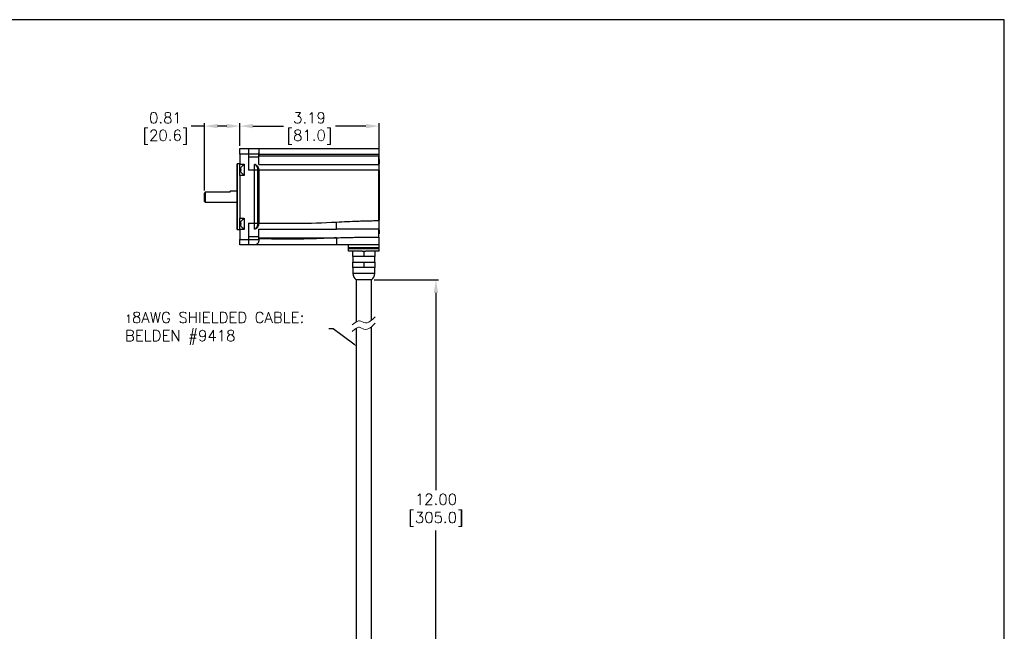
# Model space of a CAD drawing. Extents: x 897.4 to 937.4, y -8.5 to 19.5.
# Tile 11 of 11: x 914.9 to 937.4, y 5.5 to 19.5. Entities that reach past the tile are written whole.
import ezdxf
from ezdxf import colors
from ezdxf.entities.mleader import LeaderData, LeaderLine
from ezdxf.math import Vec2, Vec3

# ---------------------------------------------------------------- set-up
doc = ezdxf.new("R2010")
doc.units = 0
doc.header["$LTSCALE"] = 4
doc.header["$MEASUREMENT"] = 0
doc.layers.get('0').update_dxf_attribs({"linetype": 'CONTINUOUS'})
doc.layers.get('DEFPOINTS').update_dxf_attribs({"linetype": 'CONTINUOUS'})
doc.layers.add('DIMENSIONS', color=140, linetype='CONTINUOUS')
doc.layers.add('DIMENSIONS @ 1', color=140, linetype='CONTINUOUS')
doc.styles.get("Standard").update_dxf_attribs({"font": 'romans.shx'})
doc.dimstyles.get("Standard").update_dxf_attribs({"dimtxt": 0.25, "dimasz": 0.3, "dimexe": 0.0625, "dimexo": 0.0625, "dimgap": 0.0625, "dimtad": 0, "dimtih": 1, "dimtoh": 1, "dimzin": 0, "dimdsep": 46, "dimtxsty": 'Standard', "dimcen": 0, "dimadec": 0, "dimazin": 0, "dimtfac": 1, "dimtofl": 0, "dimtmove": 0, "dimatfit": 3, "dimfxl": 0, "dimtolj": 1, "dimtzin": 0, "dimarcsym": 0})

# ---------------------------------------------------------------- blocks, each defined once
blk = doc.blocks.new('*D30')
at = {"layer": 'DEFPOINTS', "color": 0}
for p in [(923.095, 17.031), (919.908, 16.516), (923.095, 16.014)]:
    blk.add_point(p, dxfattribs=at)
at = {"layer": 'DIMENSIONS', "color": 0, "lineweight": -2}
for p, q in [((919.908, 16.579), (919.908, 17.094)), ((920.208, 17.031), (920.909, 17.031)), ((922.795, 17.031), (922.094, 17.031)), ((923.095, 16.076), (923.095, 17.094))]:
    blk.add_line(p, q, dxfattribs=at)
at = {"layer": 'DIMENSIONS', "color": 0}
for points in [[(920.208, 17.081), (920.208, 16.981), (919.908, 17.031)], [(922.795, 17.081), (922.795, 16.981), (923.095, 17.031)]]:
    blk.add_solid(points, dxfattribs=at)
at = {"layer": 'DIMENSIONS', "color": 0, "char_height": 0.25, "attachment_point": 5}
for s, insert in [('\\A1;3.19', (921.502, 17.219)), ('\\A1;[81.0]', (921.502, 16.778))]:
    blk.add_mtext(s, dxfattribs=dict(at, insert=insert))
blk = doc.blocks.new('*D29')
at = {"layer": 'DEFPOINTS', "color": 0}
for p in [(919.097, 17.031), (919.908, 16.516), (919.097, 15.498)]:
    blk.add_point(p, dxfattribs=at)
at = {"layer": 'DIMENSIONS', "color": 0, "lineweight": -2}
for p, q in [((919.097, 17.031), (918.797, 17.031)), ((919.097, 15.56), (919.097, 17.094)), ((919.608, 17.031), (919.397, 17.031)), ((919.908, 16.579), (919.908, 17.094))]:
    blk.add_line(p, q, dxfattribs=at)
at = {"layer": 'DIMENSIONS', "color": 0}
for points in [[(919.397, 17.081), (919.397, 16.981), (919.097, 17.031)], [(919.608, 17.081), (919.608, 16.981), (919.908, 17.031)]]:
    blk.add_solid(points, dxfattribs=at)
at = {"layer": 'DIMENSIONS', "color": 0, "char_height": 0.25, "attachment_point": 5}
for s, insert in [('\\A1;0.81', (918.205, 17.219)), ('\\A1;[20.6]', (918.205, 16.778))]:
    blk.add_mtext(s, dxfattribs=dict(at, insert=insert))
blk = doc.blocks.new('*D24')
at = {"layer": 'DEFPOINTS', "color": 0}
for p in [(922.92, 13.513), (922.92, 2.961), (924.397, 2.961)]:
    blk.add_point(p, dxfattribs=at)
at = {"layer": 'DIMENSIONS', "color": 0, "lineweight": -2}
for p, q in [((922.983, 13.513), (924.459, 13.513)), ((924.397, 13.213), (924.397, 8.698)), ((924.397, 3.261), (924.397, 7.776)), ((922.983, 2.961), (924.459, 2.961))]:
    blk.add_line(p, q, dxfattribs=at)
at = {"layer": 'DIMENSIONS', "color": 0}
for points in [[(924.347, 13.213), (924.447, 13.213), (924.397, 13.513)], [(924.347, 3.261), (924.447, 3.261), (924.397, 2.961)]]:
    blk.add_solid(points, dxfattribs=at)
at = {"layer": 'DIMENSIONS', "color": 0, "insert": (924.397, 8.237), "char_height": 0.25, "attachment_point": 5}
blk.add_mtext('\\A1;12.00\\P[305.0]', dxfattribs=at)

msp = doc.modelspace()

# ---------------------------------------------------------------- linework, layer by layer
at = {"color": 7, "linetype": 'Continuous', "lineweight": 25}
for p, q in [((919.908, 16.516), (920.105, 16.516)), ((919.908, 16.391), (919.908, 16.516)), ((920.105, 16.516), (920.105, 16.391)), ((920.105, 16.516), (920.34, 16.516)), ((920.34, 16.516), (923.093, 16.516)), ((920.34, 16.516), (920.34, 16.391)), ((920.34, 16.511), (920.345, 16.511)), ((919.908, 16.391), (919.908, 16.16)), ((920.105, 16.391), (919.908, 16.391)), ((920.105, 16.391), (920.105, 16.021)), ((920.34, 16.391), (920.105, 16.391)), ((920.105, 16.33), (920.34, 16.33)), ((920.34, 16.351), (920.34, 16.391)), ((920.34, 16.155), (920.34, 16.351)), ((920.34, 16.351), (920.345, 16.351)), ((923.093, 16.382), (920.345, 16.382)), ((920.345, 16.382), (920.345, 16.351)), ((920.345, 16.351), (923.093, 16.351)), ((923.093, 16.382), (923.093, 16.351)), ((923.093, 16.155), (923.093, 16.351)), ((923.095, 16.263), (923.093, 16.263)), ((923.095, 16.263), (923.095, 16.167)), ((919.908, 16.163), (919.848, 16.163)), ((919.848, 16.163), (919.848, 16.162)), ((919.848, 16.163), (919.848, 15.413)), ((919.848, 15.413), (919.848, 16.162)), ((919.908, 16.16), (920.01, 16.16)), ((919.908, 15.901), (919.908, 16.16)), ((919.924, 16.039), (919.924, 16.044)), ((919.924, 16.018), (919.924, 16.023)), ((920.01, 16.16), (920.01, 15.901)), ((920.24, 16.021), (920.105, 16.021)), ((920.314, 16.021), (920.24, 16.021)), ((920.24, 14.805), (920.24, 16.021)), ((920.314, 16.021), (920.314, 14.805)), ((920.34, 16.155), (923.093, 16.155)), ((923.093, 16.021), (920.345, 16.021)), ((920.345, 16.021), (920.345, 14.805)), ((923.093, 14.867), (923.093, 16.021)), ((923.095, 16.014), (923.095, 14.877)), ((919.908, 15.901), (919.908, 14.924)), ((920.01, 15.901), (919.908, 15.901)), ((919.097, 15.308), (919.097, 15.498)), ((919.117, 15.518), (919.117, 15.288)), ((919.687, 15.518), (919.117, 15.518)), ((919.848, 15.538), (919.687, 15.538)), ((919.687, 15.518), (919.687, 15.538)), ((919.848, 15.413), (919.848, 14.663)), ((919.848, 14.663), (919.848, 15.413)), ((919.097, 15.308), (919.117, 15.288)), ((919.117, 15.288), (919.848, 15.288)), ((919.908, 14.924), (920.01, 14.924)), ((919.908, 14.665), (919.908, 14.924)), ((920.01, 14.924), (920.01, 14.665)), ((919.848, 14.663), (919.908, 14.663)), ((919.848, 14.663), (919.848, 14.663)), ((919.908, 14.665), (919.908, 14.434)), ((920.01, 14.665), (919.908, 14.665)), ((919.924, 14.803), (919.924, 14.808)), ((919.924, 14.782), (919.924, 14.787)), ((920.105, 14.805), (920.24, 14.805)), ((920.105, 14.805), (920.105, 14.434)), ((920.24, 14.805), (920.314, 14.805)), ((920.34, 14.474), (920.34, 14.67)), ((922.451, 14.67), (922.121, 14.67)), ((923.093, 14.491), (923.093, 14.67)), ((923.095, 14.656), (923.095, 14.563)), ((919.908, 14.434), (920.105, 14.434)), ((919.908, 14.309), (919.908, 14.434)), ((920.34, 14.495), (920.105, 14.495)), ((920.105, 14.434), (920.105, 14.309)), ((920.105, 14.434), (920.34, 14.434)), ((920.34, 14.474), (922.121, 14.474)), ((920.34, 14.434), (920.34, 14.474)), ((920.34, 14.434), (920.34, 14.409)), ((923.093, 14.563), (923.095, 14.563)), ((920.105, 14.309), (919.908, 14.309)), ((920.24, 14.309), (920.105, 14.309)), ((920.34, 14.315), (920.272, 14.315)), ((922.398, 14.247), (922.398, 14.309)), ((923.093, 14.247), (922.398, 14.247)), ((922.398, 14.232), (922.398, 14.247)), ((922.398, 14.232), (923.093, 14.232)), ((922.398, 14.169), (922.398, 14.232)), ((923.093, 14.309), (923.093, 14.247)), ((923.093, 14.232), (923.093, 14.247)), ((923.093, 14.232), (923.093, 14.169)), ((922.705, 14.169), (922.398, 14.169)), ((922.489, 14.169), (922.489, 14.044)), ((922.745, 14.044), (922.489, 14.044)), ((922.495, 14.044), (922.495, 13.919)), ((922.705, 14.169), (922.745, 14.169)), ((922.745, 14.169), (922.745, 14.044)), ((922.745, 14.169), (922.786, 14.169)), ((923.001, 14.044), (922.745, 14.044)), ((923.093, 14.169), (922.786, 14.169)), ((922.995, 13.919), (922.995, 14.044)), ((923.001, 14.169), (923.001, 14.044)), ((922.489, 13.919), (922.489, 13.794)), ((922.489, 13.919), (922.745, 13.919)), ((922.745, 13.794), (922.489, 13.794)), ((922.495, 13.794), (922.495, 13.657)), ((922.745, 13.919), (922.745, 13.794)), ((922.745, 13.919), (923.001, 13.919)), ((923.001, 13.794), (922.745, 13.794)), ((922.995, 13.657), (922.995, 13.794)), ((923.001, 13.919), (923.001, 13.794)), ((922.57, 13.513), (922.57, 12.549)), ((922.92, 13.513), (922.57, 13.513)), ((922.92, 12.584), (922.92, 13.513)), ((922.57, 12.402), (922.57, 2.961)), ((922.92, 2.961), (922.92, 12.437))]:
    msp.add_line(p, q, dxfattribs=at)
at = {"color": 8, "linetype": 'Continuous', "lineweight": 25}
for p, q in [((923.093, 14.67), (922.451, 14.67)), ((922.995, 13.657), (922.495, 13.657))]:
    msp.add_line(p, q, dxfattribs=at)
at = {"lineweight": 0}
for p, q in [((922.95, 12.611), (923.003, 12.666)), ((922.481, 12.479), (922.542, 12.53)), ((922.542, 12.53), (922.576, 12.553)), ((922.542, 12.383), (922.576, 12.406)), ((922.576, 12.553), (922.61, 12.569)), ((922.576, 12.406), (922.61, 12.422)), ((922.61, 12.569), (922.626, 12.572)), ((922.61, 12.422), (922.626, 12.425)), ((922.626, 12.572), (922.644, 12.572)), ((922.626, 12.425), (922.644, 12.425)), ((922.644, 12.572), (922.678, 12.563)), ((922.644, 12.425), (922.678, 12.416)), ((922.678, 12.563), (922.749, 12.532)), ((922.678, 12.416), (922.749, 12.383)), ((922.749, 12.532), (922.786, 12.526)), ((922.786, 12.526), (922.825, 12.53)), ((922.825, 12.53), (922.861, 12.543)), ((922.861, 12.543), (922.891, 12.563)), ((922.861, 12.396), (922.891, 12.414)), ((922.891, 12.563), (922.922, 12.585)), ((922.891, 12.414), (922.922, 12.438)), ((922.922, 12.585), (922.95, 12.611)), ((922.922, 12.438), (922.95, 12.464)), ((922.95, 12.464), (923.003, 12.519)), ((922.481, 12.33), (922.542, 12.383)), ((922.749, 12.383), (922.786, 12.378)), ((922.786, 12.378), (922.825, 12.383)), ((922.825, 12.383), (922.861, 12.396))]:
    msp.add_line(p, q, dxfattribs=at)
at = {"color": 7, "linetype": 'Continuous', "lineweight": 25}
for centre, radius, start, end in [((920.012, 16.046), 0.0875, 91.3287, 149.7259), ((920.012, 16.016), 0.0875, 210.2647, 268.6713), ((920.012, 14.81), 0.0875, 91.3287, 149.7259), ((920.012, 14.78), 0.0875, 210.2647, 268.6713), ((922.67, 13.657), 0.175, 180, 235.1501), ((922.82, 13.657), 0.175, 304.8499, 0)]:
    msp.add_arc(centre, radius, start, end, dxfattribs=at)
for points in [[(920.345, 16.511), (920.357, 16.515), (920.369, 16.516), (920.382, 16.516)], [(920.345, 16.382), (920.345, 16.394), (920.343, 16.407), (920.34, 16.419)], [(919.936, 16.023), (919.936, 16.028), (919.936, 16.033), (919.936, 16.039)], [(919.097, 15.498), (919.104, 15.504), (919.111, 15.511), (919.117, 15.518)], [(919.936, 14.787), (919.936, 14.792), (919.936, 14.797), (919.936, 14.803)], [(920.345, 14.309), (920.345, 14.309), (920.343, 14.311), (920.34, 14.315)]]:
    msp.add_open_spline(points, degree=3, dxfattribs=at)
for points, knots in [([(923.093, 16.516), (923.093, 16.516), (923.093, 16.513), (923.093, 16.5), (923.093, 16.49), (923.093, 16.464), (923.093, 16.448), (923.093, 16.415), (923.093, 16.397), (923.093, 16.382)], [0, 0, 0, 0, 0.25, 0.25, 0.5, 0.5, 0.75, 0.75, 1, 1, 1, 1]), ([(919.924, 16.044), (919.924, 16.052), (919.925, 16.06), (919.929, 16.075), (919.932, 16.083), (919.936, 16.09)], [0, 0, 0, 0, 0.5, 0.5, 1, 1, 1, 1]), ([(919.936, 16.039), (919.932, 16.039), (919.929, 16.039), (919.925, 16.039), (919.924, 16.039), (919.924, 16.039)], [0, 0, 0, 0, 0.5, 0.5, 1, 1, 1, 1]), ([(919.924, 16.023), (919.924, 16.023), (919.925, 16.023), (919.929, 16.023), (919.932, 16.023), (919.936, 16.023)], [0, 0, 0, 0, 0.5, 0.5, 1, 1, 1, 1]), ([(919.936, 15.972), (919.932, 15.979), (919.929, 15.986), (919.925, 16.002), (919.924, 16.01), (919.924, 16.018)], [0, 0, 0, 0, 0.5, 0.5, 1, 1, 1, 1]), ([(920.345, 16.021), (920.345, 16.03), (920.344, 16.039), (920.34, 16.057), (920.338, 16.065), (920.331, 16.081), (920.328, 16.089), (920.319, 16.103), (920.314, 16.109), (920.304, 16.12), (920.299, 16.125), (920.288, 16.134), (920.282, 16.137), (920.265, 16.147), (920.252, 16.151), (920.24, 16.154)], [0, 0, 0, 0, 0.125, 0.125, 0.25, 0.25, 0.375, 0.375, 0.5, 0.5, 0.625, 0.625, 0.75, 0.75, 1, 1, 1, 1]), ([(920.24, 16.021), (920.24, 16.035), (920.24, 16.05), (920.24, 16.08), (920.24, 16.094), (920.24, 16.119), (920.24, 16.13), (920.24, 16.146), (920.24, 16.151), (920.24, 16.154)], [0, 0, 0, 0, 0.25, 0.25, 0.5, 0.5, 0.75, 0.75, 1, 1, 1, 1]), ([(920.24, 16.154), (920.245, 16.153), (920.25, 16.151), (920.26, 16.146), (920.265, 16.143), (920.275, 16.135), (920.279, 16.13), (920.287, 16.12), (920.291, 16.114), (920.301, 16.096), (920.306, 16.082), (920.312, 16.052), (920.314, 16.036), (920.314, 16.021)], [0, 0, 0, 0, 0.125, 0.125, 0.25, 0.25, 0.375, 0.375, 0.5, 0.5, 0.75, 0.75, 1, 1, 1, 1]), ([(923.093, 16.155), (923.093, 16.155), (923.093, 16.152), (923.093, 16.139), (923.093, 16.129), (923.093, 16.103), (923.093, 16.087), (923.093, 16.054), (923.093, 16.036), (923.093, 16.021)], [0, 0, 0, 0, 0.25, 0.25, 0.5, 0.5, 0.75, 0.75, 1, 1, 1, 1]), ([(919.924, 14.808), (919.924, 14.816), (919.925, 14.824), (919.929, 14.839), (919.932, 14.847), (919.936, 14.854)], [0, 0, 0, 0, 0.5, 0.5, 1, 1, 1, 1]), ([(919.936, 14.803), (919.932, 14.803), (919.929, 14.803), (919.925, 14.803), (919.924, 14.803), (919.924, 14.803)], [0, 0, 0, 0, 0.5, 0.5, 1, 1, 1, 1]), ([(919.924, 14.787), (919.924, 14.787), (919.925, 14.787), (919.929, 14.787), (919.932, 14.787), (919.936, 14.787)], [0, 0, 0, 0, 0.5, 0.5, 1, 1, 1, 1]), ([(919.936, 14.736), (919.932, 14.743), (919.929, 14.75), (919.925, 14.766), (919.924, 14.774), (919.924, 14.782)], [0, 0, 0, 0, 0.5, 0.5, 1, 1, 1, 1]), ([(920.24, 14.672), (920.252, 14.674), (920.265, 14.678), (920.282, 14.688), (920.288, 14.692), (920.299, 14.701), (920.304, 14.706), (920.314, 14.717), (920.319, 14.723), (920.328, 14.737), (920.331, 14.744), (920.338, 14.76), (920.34, 14.769), (920.344, 14.787), (920.345, 14.796), (920.345, 14.805)], [0, 0, 0, 0, 0.25, 0.25, 0.375, 0.375, 0.5, 0.5, 0.625, 0.625, 0.75, 0.75, 0.875, 0.875, 1, 1, 1, 1]), ([(920.314, 14.805), (920.314, 14.789), (920.312, 14.774), (920.307, 14.751), (920.305, 14.744), (920.3, 14.73), (920.297, 14.724), (920.291, 14.711), (920.287, 14.706), (920.279, 14.695), (920.275, 14.691), (920.265, 14.683), (920.26, 14.68), (920.25, 14.675), (920.245, 14.673), (920.24, 14.672)], [0, 0, 0, 0, 0.25, 0.25, 0.375, 0.375, 0.5, 0.5, 0.625, 0.625, 0.75, 0.75, 0.875, 0.875, 1, 1, 1, 1]), ([(920.24, 14.672), (920.24, 14.674), (920.24, 14.68), (920.24, 14.695), (920.24, 14.706), (920.24, 14.732), (920.24, 14.746), (920.24, 14.776), (920.24, 14.791), (920.24, 14.805)], [0, 0, 0, 0, 0.25, 0.25, 0.5, 0.5, 0.75, 0.75, 1, 1, 1, 1]), ([(920.34, 14.67), (920.548, 14.67), (920.756, 14.67), (920.965, 14.67), (921.013, 14.67), (921.061, 14.67), (921.157, 14.67), (921.206, 14.67), (921.35, 14.67), (921.639, 14.67), (921.928, 14.67), (922.121, 14.67)], [-0.540723, -0.540723, -0.540723, -0.540723, 0, 0, 0, 0.125, 0.125, 0.25, 0.25, 0.5, 1, 1, 1, 1]), ([(920.345, 14.809), (920.604, 14.808), (920.863, 14.807), (921.123, 14.805), (921.15, 14.805), (921.177, 14.805), (921.205, 14.805), (921.51, 14.805), (921.815, 14.82), (922.121, 14.835)], [-0.938803, -0.938803, -0.938803, -0.938803, -0.089244, -0.089244, -0.089244, 0, 0, 0, 1, 1, 1, 1]), ([(922.121, 14.835), (922.202, 14.839), (922.364, 14.847), (922.567, 14.856), (922.729, 14.861), (922.851, 14.864), (922.971, 14.866), (923.052, 14.867), (923.093, 14.867)], [0, 0, 0, 0, 0.250136, 0.500193, 0.628764, 0.750141, 0.875035, 1, 1, 1, 1]), ([(922.121, 14.67), (922.121, 14.67), (922.121, 14.674), (922.121, 14.69), (922.121, 14.703), (922.121, 14.735), (922.121, 14.754), (922.121, 14.795), (922.121, 14.816), (922.121, 14.835)], [0, 0, 0, 0, 0.25, 0.25, 0.5, 0.5, 0.75, 0.75, 1, 1, 1, 1]), ([(923.093, 14.867), (923.093, 14.864), (923.093, 14.858), (923.093, 14.848), (923.093, 14.839), (923.093, 14.83), (923.093, 14.821), (923.093, 14.812), (923.093, 14.804), (923.093, 14.786), (923.093, 14.762), (923.093, 14.732), (923.093, 14.707), (923.093, 14.692), (923.093, 14.683), (923.093, 14.678), (923.093, 14.674), (923.093, 14.671), (923.093, 14.67), (923.093, 14.67)], [0, 0, 0, 0, 0.031499, 0.062797, 0.09396, 0.125057, 0.156156, 0.187327, 0.218635, 0.250151, 0.374968, 0.499857, 0.624635, 0.749485, 0.799857, 0.849814, 0.899636, 0.949604, 1, 1, 1, 1]), ([(922.121, 14.474), (921.967, 14.467), (921.814, 14.459), (921.507, 14.448), (921.353, 14.444), (921.2, 14.444), (921.173, 14.444), (921.146, 14.444), (921.12, 14.444), (920.86, 14.445), (920.6, 14.446), (920.34, 14.448)], [0, 0, 0, 0, 0.5, 0.5, 1, 1, 1, 1.086901, 1.086901, 1.086901, 1.933911, 1.933911, 1.933911, 1.933911]), ([(922.121, 14.474), (922.182, 14.476), (922.297, 14.479), (922.459, 14.483), (922.616, 14.486), (922.773, 14.489), (922.935, 14.49), (923.041, 14.491), (923.093, 14.491)], [0, 0, 0, 0, 0.18955, 0.356235, 0.500056, 0.673696, 0.840342, 1, 1, 1, 1]), ([(922.121, 14.474), (922.121, 14.455), (922.121, 14.434), (922.121, 14.393), (922.121, 14.374), (922.121, 14.342), (922.121, 14.329), (922.121, 14.313), (922.121, 14.309), (922.121, 14.309)], [0, 0, 0, 0, 0.25, 0.25, 0.5, 0.5, 0.75, 0.75, 1, 1, 1, 1]), ([(923.093, 14.491), (923.093, 14.488), (923.093, 14.482), (923.093, 14.472), (923.093, 14.463), (923.093, 14.455), (923.093, 14.446), (923.093, 14.437), (923.093, 14.429), (923.093, 14.412), (923.093, 14.388), (923.093, 14.361), (923.093, 14.338), (923.093, 14.325), (923.093, 14.318), (923.093, 14.314), (923.093, 14.311), (923.093, 14.31), (923.093, 14.309), (923.093, 14.309)], [0, 0, 0, 0, 0.031499, 0.062797, 0.09396, 0.125057, 0.156156, 0.187327, 0.218635, 0.250151, 0.374968, 0.499857, 0.624635, 0.749485, 0.799857, 0.849814, 0.899636, 0.949604, 1, 1, 1, 1]), ([(920.34, 14.409), (920.34, 14.401), (920.339, 14.393), (920.335, 14.378), (920.332, 14.371), (920.326, 14.358), (920.322, 14.352), (920.314, 14.341), (920.309, 14.337), (920.299, 14.329), (920.294, 14.325), (920.284, 14.319), (920.279, 14.317), (920.268, 14.313), (920.262, 14.312), (920.251, 14.31), (920.245, 14.309), (920.24, 14.309)], [0, 0, 0, 0, 0.125, 0.125, 0.25, 0.25, 0.375, 0.375, 0.5, 0.5, 0.625, 0.625, 0.75, 0.75, 0.875, 0.875, 1, 1, 1, 1]), ([(922.121, 14.309), (921.815, 14.309), (921.51, 14.309), (921.205, 14.309), (920.918, 14.309), (920.631, 14.309), (920.345, 14.309)], [0, 0, 0, 0, 1, 1, 1, 1.938803, 1.938803, 1.938803, 1.938803]), ([(923.093, 14.309), (923.072, 14.309), (923.032, 14.309), (922.971, 14.309), (922.91, 14.309), (922.83, 14.309), (922.729, 14.309), (922.567, 14.309), (922.364, 14.309), (922.202, 14.309), (922.121, 14.309)], [0, 0, 0, 0, 0.062485, 0.124956, 0.187414, 0.249859, 0.371215, 0.499807, 0.749864, 1, 1, 1, 1])]:
    msp.add_open_spline(points, degree=3, knots=knots, dxfattribs=at)
at = {"layer": 'DEFPOINTS'}
msp.add_lwpolyline([(897.409, -8.534), (937.409, -8.534), (937.409, 19.466), (897.409, 19.466)], close=True, dxfattribs=at)

# ---------------------------------------------------------------- dimensions: what is measured, and where the dimension line sits
at = {"layer": 'DIMENSIONS @ 1'}
for base, p2, picture, middle in [((919.097, 17.031), (919.097, 15.498), '*D29', (918.205, 17.031)), ((923.095, 17.031), (923.095, 16.014), '*D30', (921.502, 17.031))]:
    dim = msp.add_linear_dim(base=base, p1=(919.908, 16.516), p2=p2, dimstyle='Standard', override={"dimscale": 1, "dimpost": '\\X', "dimtix": 0, "dimtofl": 0, "dimtmove": 0, "dimatfit": 3}, dxfattribs=at)
    dim.commit()
    dim.dimension.update_dxf_attribs({"geometry": picture, "text_midpoint": middle})
dim = msp.add_linear_dim(base=(924.397, 2.961), p1=(922.92, 13.513), p2=(922.92, 2.961), angle=90, text='12.00\\P[305.0]', dimstyle='Standard', override={"dimscale": 1, "dimpost": '\\X', "dimtix": 0, "dimtofl": 0, "dimtmove": 0, "dimatfit": 3}, dxfattribs=at)
dim.commit()
dim.dimension.update_dxf_attribs({"geometry": '*D24', "text_midpoint": (924.397, 8.237)})

# ---------------------------------------------------------------- leaders
at = {"layer": 'DIMENSIONS'}
ml = msp.add_multileader_mtext('Standard', dxfattribs=at)
ml.set_content('1{\\H1.3333x;8AWG SHIELDED CABLE:\\P\\pq*;BELDEN #9418}', color=256)
ml.set_leader_properties()
ml.build(insert=Vec2(0, 0))
ml.multileader.update_dxf_attribs({"text_left_attachment_type": 2, "text_right_attachment_type": 2, "dogleg_length": 0.1, "arrow_head_size": 0.1})
ctx = ml.context
ctx.base_point, ctx.char_height, ctx.arrow_head_size, ctx.landing_gap_size, ctx.plane_origin = Vec3(917.188, 12.387), 0.1875, 0.1, 0.09, Vec3(922.595, 11.983)
ctx.left_attachment, ctx.right_attachment = 2, 2
notes = []
notes.append((ctx, [(0, (1, 1, 0), (922.045, 12.387), (-1, 0), 0.1, [(0, [(922.595, 11.983)], 0, [])])]))
ctx.mtext.insert, ctx.mtext.flow_direction = Vec3(917.278, 12.775), 5
for ctx, leaders in notes:
    for number, flags, end, landing, length, lines in leaders:
        leader = LeaderData()
        leader.index, (leader.has_last_leader_line, leader.has_dogleg_vector, leader.attachment_direction) = number, flags
        leader.last_leader_point, leader.dogleg_vector, leader.dogleg_length = Vec3(end), Vec3(landing), length
        for number, points, colour, breaks in lines:
            line = LeaderLine()
            line.index, line.vertices, line.color, line.breaks = number, Vec3.list(points), colors.encode_raw_color(colour), breaks
            leader.lines.append(line)
        ctx.leaders.append(leader)

doc.saveas('drawing.dxf')
